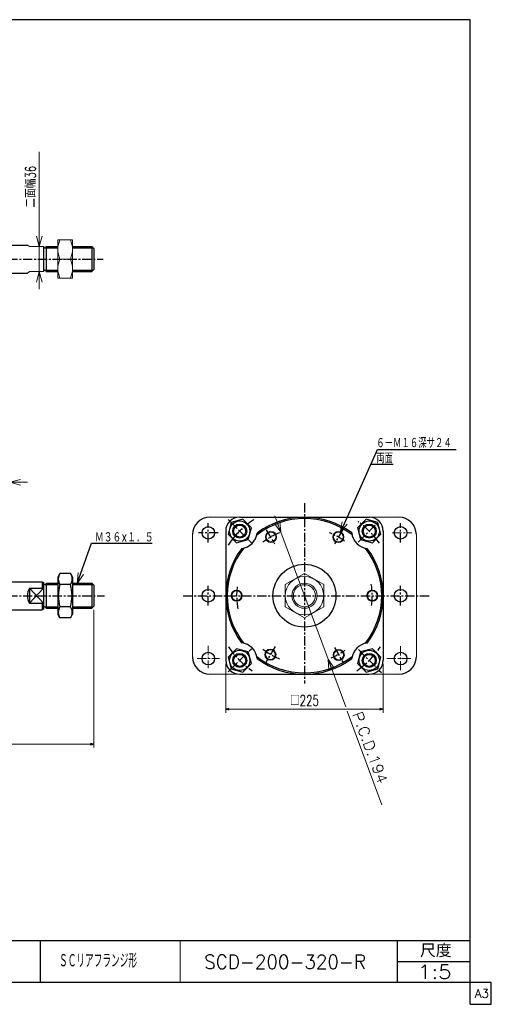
# Model space of a CAD drawing. Header units: millimetres. Extents: x -985 to 985, y -705 to 705.
# Tile 2 of 2: x 311 to 985, y -705 to 705. Entities that reach past the tile are written whole.
import ezdxf
from ezdxf.enums import TextEntityAlignment as Align

# ---------------------------------------------------------------- set-up
doc = ezdxf.new("R2010")
doc.units = ezdxf.units.MM
doc.header["$LTSCALE"] = 0.416667
doc.linetypes.add('CENTER', pattern=[50.8, 31.75, -6.35, 6.35, -6.35])
doc.layers.add('Layer0016', color=7, linetype='Continuous')
doc.layers.add('ZUWAKU', color=7, linetype='Continuous')
doc.styles.add('dcStyle0', font='txt.shx', dxfattribs={"width": 0.714286, "bigfont": 'bigfont'})
doc.dimstyles.new('DaDimRotatedStyle', dxfattribs={"dimtxt": 15, "dimasz": 5.000003, "dimexe": 5, "dimexo": 1.666667, "dimgap": 5, "dimtad": 3, "dimdsep": 46, "dimtxsty": 'dcStyle0', "dimblk1": 'OPEN30', "dimblk2": 'OPEN30', "dimsah": 1, "dimcen": 0.09, "dimclrd": 4, "dimclre": 4, "dimclrt": 4, "dimadec": 0, "dimazin": 2, "dimtfac": 1, "dimtdec": 4, "dimtmove": 0, "dimatfit": 0, "dimfxl": 1, "dimarcsym": 0})

# ---------------------------------------------------------------- blocks, each defined once
blk = doc.blocks.new('DC_GROUP_Φ200_1')
at = {"color": 4, "linetype": 'Continuous', "lineweight": 18}
for p, q in [((392.7, -102.2), (394, -86.8)), ((392.7, -102.2), (397.8, -88.1)), ((401.6, -89.5), (392.7, -102.2))]:
    blk.add_line(p, q, dxfattribs=at)
blk = doc.blocks.new('DC_GROUP_Φ200_2')
at = {"color": 4, "linetype": 'Continuous', "lineweight": 18}
for p, q in [((769.1, -29.4), (771.6, -14.1)), ((769.1, -29.4), (775.3, -15.7)), ((778.9, -17.4), (769.1, -29.4))]:
    blk.add_line(p, q, dxfattribs=at)
blk = doc.blocks.new('DC_GROUP_Φ200_7')
at = {"color": 4, "linetype": 'Continuous', "lineweight": 25}
for p, q in [((368.1, -88.1), (365.1, -93.4)), ((365.1, -93.4), (365.1, -146.4)), ((383.1, -88.1), (368.1, -88.1)), ((383.1, -88.1), (386.1, -93.4)), ((386.1, -93.4), (386.1, -146.4)), ((383.1, -104), (368.1, -104)), ((383.1, -135.8), (368.1, -135.8)), ((368.1, -151.6), (365.1, -146.4)), ((383.1, -151.6), (368.1, -151.6)), ((383.1, -151.6), (386.1, -146.4))]:
    blk.add_line(p, q, dxfattribs=at)
for centre, radius, start, end in [((379.8, -96.1), 14.1, 145.6111, 214.3889), ((371.5, -96.1), 14.1, 325.6111, 34.3889), ((418.2, -119.9), 52.5, 162.4111, 197.5889), ((333, -119.9), 52.5, 342.4111, 17.5889), ((379.8, -143.7), 14.1, 145.6111, 214.3889), ((371.5, -143.7), 14.1, 325.6111, 34.3889)]:
    blk.add_arc(centre, radius, start, end, dxfattribs=at)
blk = doc.blocks.new('DC_GROUP_Φ200_15')
at = {"color": 4, "linetype": 'Continuous', "lineweight": 18}
for p, q in [((338.6, 380.2), (334.6, 395.2)), ((342.7, 395.2), (338.6, 380.2)), ((338.6, 380.2), (338.6, 395.2))]:
    blk.add_line(p, q, dxfattribs=at)
blk = doc.blocks.new('DC_GROUP_Φ200_16')
at = {"color": 4, "linetype": 'Continuous', "lineweight": 18}
for p, q in [((334.6, 329.2), (338.6, 344.2)), ((338.6, 344.2), (342.7, 329.2)), ((338.6, 344.2), (338.6, 329.2))]:
    blk.add_line(p, q, dxfattribs=at)
blk = doc.blocks.new('DC_GROUP_Φ200_14')
at = {"color": 4, "linetype": 'Continuous', "lineweight": 13}
for p, q in [((338.6, 515.8), (338.6, 380.2)), ((338.6, 344.2), (338.6, 380.2)), ((338.6, 319.2), (338.6, 344.2))]:
    blk.add_line(p, q, dxfattribs=at)
at = {"linetype": 'Continuous'}
for name in ['DC_GROUP_Φ200_15', 'DC_GROUP_Φ200_16']:
    blk.add_blockref(name, (0, 0), dxfattribs=at)
at = {"color": 4, "style": 'dcStyle0', "width": 0.714286}
blk.add_text('二面幅36', height=15, rotation=90, dxfattribs=at).set_placement((333.6, 435.8), (333.6, 495.8), align=Align.FIT)
blk = doc.blocks.new('DC_GROUP_Φ200_17')
at = {"color": 4, "linetype": 'Continuous', "lineweight": 13}
for p, q in [((386.1, 389.7), (365.1, 389.7)), ((365.1, 389.7), (365.1, 334.7)), ((386.1, 334.7), (386.1, 389.7)), ((368.1, 362.2), (383.1, 362.2)), ((365.1, 334.7), (386.1, 334.7))]:
    blk.add_line(p, q, dxfattribs=at)
for centre, start, end in [((397.7, 376), 155.068, 204.932), ((353.5, 376), 335.068, 24.932), ((397.7, 348.5), 155.068, 204.932), ((353.5, 348.5), 335.068, 24.932)]:
    blk.add_arc(centre, 32.6, start, end, dxfattribs=at)
blk = doc.blocks.new('DC_GROUP_Φ200_22')
at = {"color": 4, "linetype": 'Continuous', "lineweight": 18}
for p, q in [((296.5, 42.6), (311.5, 46.6)), ((311.5, 38.6), (296.5, 42.6)), ((296.5, 42.6), (311.5, 42.6))]:
    blk.add_line(p, q, dxfattribs=at)
blk = doc.blocks.new('DC_GROUP_Φ200_23')
at = {"color": 4, "linetype": 'Continuous', "lineweight": 18}
for p, q in [((257.5, 46.6), (272.5, 42.6)), ((272.5, 42.6), (257.5, 38.6)), ((272.5, 42.6), (257.5, 42.6))]:
    blk.add_line(p, q, dxfattribs=at)
blk = doc.blocks.new('DC_GROUP_Φ200_21')
at = {"color": 4, "linetype": 'Continuous', "lineweight": 13}
for p, q in [((247.5, 42.6), (272.5, 42.6)), ((272.5, 4.1), (272.5, 47.6)), ((272.5, 42.6), (296.5, 42.6)), ((296.5, -4.4), (296.5, 47.6)), ((321.5, 42.6), (296.5, 42.6))]:
    blk.add_line(p, q, dxfattribs=at)
at = {"linetype": 'Continuous'}
for name in ['DC_GROUP_Φ200_23', 'DC_GROUP_Φ200_22']:
    blk.add_blockref(name, (0, 0), dxfattribs=at)
at = {"color": 4, "style": 'dcStyle0', "width": 0.8}
blk.add_text('24', height=15, dxfattribs=at).set_placement((272.5, 47.6), (296.5, 47.6), align=Align.FIT)
blk = doc.blocks.new('DC_GROUP_Φ200_24')
at = {"color": 4, "linetype": 'Continuous', "lineweight": 25}
for p, q in [((629.7, -10.5), (612.9, -15)), ((641.9, -22.8), (629.7, -10.5)), ((612.9, -15), (608.5, -31.7)), ((637.4, -39.5), (641.9, -22.8)), ((608.5, -31.7), (620.7, -44)), ((620.7, -44), (637.4, -39.5))]:
    blk.add_line(p, q, dxfattribs=at)
for radius in [14.5, 10, 8.65]:
    blk.add_circle((625.2, -27.3), radius, dxfattribs=at)
blk = doc.blocks.new('DC_GROUP_Φ200_25')
at = {"color": 4, "linetype": 'Continuous', "lineweight": 25}
for p, q in [((814.9, -195.8), (798.2, -200.3)), ((827.2, -208), (814.9, -195.8)), ((798.2, -200.3), (793.7, -217)), ((822.7, -224.8), (827.2, -208)), ((793.7, -217), (806, -229.3)), ((806, -229.3), (822.7, -224.8))]:
    blk.add_line(p, q, dxfattribs=at)
for radius in [14.5, 10, 8.65]:
    blk.add_circle((810.5, -212.5), radius, dxfattribs=at)
blk = doc.blocks.new('DC_GROUP_Φ200_26')
at = {"color": 4, "linetype": 'Continuous', "lineweight": 25}
for p, q in [((806, -10.5), (793.7, -22.8)), ((822.7, -15), (806, -10.5)), ((793.7, -22.8), (798.2, -39.5)), ((827.2, -31.7), (822.7, -15)), ((798.2, -39.5), (814.9, -44)), ((814.9, -44), (827.2, -31.7))]:
    blk.add_line(p, q, dxfattribs=at)
for radius in [14.5, 10, 8.65]:
    blk.add_circle((810.5, -27.3), radius, dxfattribs=at)
blk = doc.blocks.new('DC_GROUP_Φ200_27')
at = {"color": 4, "linetype": 'Continuous', "lineweight": 25}
for p, q in [((620.7, -195.8), (608.5, -208)), ((637.4, -200.3), (620.7, -195.8)), ((608.5, -208), (612.9, -224.8)), ((641.9, -217), (637.4, -200.3)), ((612.9, -224.8), (629.7, -229.3)), ((629.7, -229.3), (641.9, -217))]:
    blk.add_line(p, q, dxfattribs=at)
for radius in [14.5, 10, 8.65]:
    blk.add_circle((625.2, -212.5), radius, dxfattribs=at)
blk = doc.blocks.new('DC_GROUP_Φ200_28')
at = {"color": 4, "linetype": 'Continuous', "lineweight": 13}
for p, q in [((717.8, -88.1), (690.3, -104)), ((745.3, -104), (717.8, -88.1)), ((690.3, -104), (690.3, -135.8)), ((745.3, -135.8), (745.3, -104)), ((690.3, -135.8), (717.8, -151.6)), ((717.8, -151.6), (745.3, -135.8))]:
    blk.add_line(p, q, dxfattribs=at)
for radius in [27.5, 18, 15.8]:
    blk.add_circle((717.8, -119.9), radius, dxfattribs=at)
blk = doc.blocks.new('DC_GROUP_Φ200_30')
at = {"color": 4, "linetype": 'Continuous', "lineweight": 18}
for p, q in [((682.7, -13.5), (684.1, -28.9)), ((684.1, -28.9), (675.2, -16.3)), ((684.1, -28.9), (678.9, -14.9))]:
    blk.add_line(p, q, dxfattribs=at)
blk = doc.blocks.new('DC_GROUP_Φ200_31')
at = {"color": 4, "linetype": 'Continuous', "lineweight": 18}
for p, q in [((752.9, -226.3), (751.5, -210.9)), ((751.5, -210.9), (760.5, -223.5)), ((751.5, -210.9), (756.7, -224.9))]:
    blk.add_line(p, q, dxfattribs=at)
blk = doc.blocks.new('DC_GROUP_Φ200_29')
at = {"color": 4, "linetype": 'Continuous', "lineweight": 13}
for p, q in [((675.5, -5.5), (684.1, -28.9)), ((684.1, -28.9), (751.5, -210.9)), ((776.8, -279.2), (751.5, -210.9)), ((828.7, -419.4), (779.1, -285.3))]:
    blk.add_line(p, q, dxfattribs=at)
at = {"linetype": 'Continuous'}
for name in ['DC_GROUP_Φ200_30', 'DC_GROUP_Φ200_31']:
    blk.add_blockref(name, (0, 0), dxfattribs=at)
at = {"color": 4, "style": 'dcStyle0', "width": 0.8}
blk.add_text('P.C.D.194', height=15, rotation=-69.6802, dxfattribs=at).set_placement((785.9, -289.4), (823.4, -390.6), align=Align.FIT)
blk = doc.blocks.new('DC_GROUP_Φ200_32')
at = {"color": 4, "linetype": 'Continuous', "lineweight": 13}
for radius in [8, 6.92]:
    blk.add_circle((669.9, -35.6), radius, dxfattribs=at)
blk = doc.blocks.new('DC_GROUP_Φ200_33')
at = {"color": 4, "linetype": 'Continuous', "lineweight": 13}
for radius in [8, 6.92]:
    blk.add_circle((620.8, -119.9), radius, dxfattribs=at)
blk = doc.blocks.new('DC_GROUP_Φ200_34')
at = {"color": 4, "linetype": 'Continuous', "lineweight": 13}
for radius in [8, 6.92]:
    blk.add_circle((766.3, -35.9), radius, dxfattribs=at)
blk = doc.blocks.new('DC_GROUP_Φ200_35')
at = {"color": 4, "linetype": 'Continuous', "lineweight": 13}
for radius in [8, 6.92]:
    blk.add_circle((814.8, -119.9), radius, dxfattribs=at)
blk = doc.blocks.new('DC_GROUP_Φ200_36')
at = {"color": 4, "linetype": 'Continuous', "lineweight": 13}
for radius in [8, 6.92]:
    blk.add_circle((766.9, -204.9), radius, dxfattribs=at)
blk = doc.blocks.new('DC_GROUP_Φ200_37')
at = {"color": 4, "linetype": 'Continuous', "lineweight": 13}
for radius in [8, 6.92]:
    blk.add_circle((669.2, -204.2), radius, dxfattribs=at)
blk = doc.blocks.new('_OPEN30')
at = {"color": 0, "linetype": 'ByBlock', "lineweight": -2}
for p, q in [((-1, 0.267949), (0, 0)), ((0, 0), (-1, -0.267949)), ((0, 0), (-1, 0))]:
    blk.add_line(p, q, dxfattribs=at)
blk = doc.blocks.new('*D46')
at = {"color": 4, "linetype": 'Continuous', "lineweight": 13}
for p, q in [((605.3, -217.4), (605.3, -287.4)), ((830.3, -217.4), (830.3, -287.4)), ((605.3, -282.4), (830.3, -282.4))]:
    blk.add_line(p, q, dxfattribs=at)
at = {"color": 4, "xscale": 5.000004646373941, "yscale": 4.999982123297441}
for p, rotation in [((605.3, -282.4), 180), ((830.3, -282.4), 360)]:
    blk.add_blockref('_OPEN30', p, dxfattribs=dict(at, rotation=rotation))
at = {"color": 4, "insert": (717.8, -277.4), "char_height": 15, "width": 75, "attachment_point": 8, "style": 'dcStyle0'}
blk.add_mtext('\\T1.00;□225', dxfattribs=at)
blk = doc.blocks.new('*D53')
at = {"color": 4, "linetype": 'Continuous', "lineweight": 13}
for p, q in [((416.5, -139.9), (416.5, -337.4)), ((-340.5, -237.4), (-340.5, -337.4)), ((-340.5, -332.4), (416.5, -332.4))]:
    blk.add_line(p, q, dxfattribs=at)
at = {"color": 4, "xscale": 5.000004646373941, "yscale": 4.999982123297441}
for p, rotation in [((-340.5, -332.4), 180), ((416.5, -332.4), 360)]:
    blk.add_blockref('_OPEN30', p, dxfattribs=dict(at, rotation=rotation))
at = {"color": 4, "insert": (38, -327.4), "char_height": 15, "width": 32.812, "attachment_point": 8, "style": 'dcStyle0'}
blk.add_mtext('\\T1.00;B', dxfattribs=at)

msp = doc.modelspace()

# ---------------------------------------------------------------- linework, layer by layer
at = {"color": 4, "linetype": 'Continuous', "lineweight": 25}
for p, q in [((299.537, 382.228), (321.497, 382.228)), ((344.537, 380.339), (344.537, 344.228)), ((348.537, 380.228), (365.116, 380.228)), ((348.537, 380.228), (348.537, 344.228)), ((348.537, 378.228), (365.116, 378.228)), ((386.116, 380.228), (413.537, 380.228)), ((386.116, 378.228), (415.537, 378.228)), ((416.537, 377.228), (413.537, 380.228)), ((413.537, 380.228), (413.537, 344.228)), ((416.537, 377.228), (416.537, 347.228)), ((299.537, 342.228), (321.497, 342.228)), ((348.537, 346.228), (365.116, 346.228)), ((348.537, 344.228), (365.116, 344.228)), ((386.116, 346.228), (415.537, 346.228)), ((386.116, 344.228), (413.537, 344.228)), ((416.537, 347.228), (413.537, 344.228)), ((769.129, -29.42), (822.286, 89.457)), ((822.286, 89.457), (934.948, 89.457)), ((812.919, 68.51), (844.757, 68.51)), ((625.189, -7.393), (810.32, -7.393)), ((605.32, -27.262), (605.32, -212.393)), ((830.32, -27.393), (830.32, -212.393)), ((392.707, -102.235), (413.315, -44.803)), ((413.315, -44.803), (500.242, -44.803)), ((299.537, -99.893), (342.537, -99.893)), ((324.537, -109.293), (324.537, -130.493)), ((324.537, -109.293), (344.537, -109.293)), ((324.537, -109.293), (344.537, -130.493)), ((344.537, -109.293), (324.537, -130.493)), ((342.537, -99.893), (342.537, -109.293)), ((342.537, -99.893), (344.537, -100.826)), ((344.537, -100.826), (344.537, -138.961)), ((344.537, -101.783), (344.537, -138.961)), ((348.537, -101.893), (365.116, -101.893)), ((348.537, -101.893), (348.537, -137.893)), ((348.537, -103.893), (365.116, -103.893)), ((386.116, -101.893), (413.537, -101.893)), ((386.116, -103.893), (415.537, -103.893)), ((416.537, -104.893), (413.537, -101.893)), ((413.537, -101.893), (413.537, -137.893)), ((416.537, -104.893), (416.537, -134.893)), ((299.537, -139.893), (342.537, -139.893)), ((324.537, -130.493), (344.537, -130.493)), ((342.537, -130.493), (342.537, -139.893)), ((344.537, -138.961), (342.537, -139.893)), ((348.537, -135.893), (365.116, -135.893)), ((348.537, -137.893), (365.116, -137.893)), ((386.116, -135.893), (415.537, -135.893)), ((386.116, -137.893), (413.537, -137.893)), ((416.537, -134.893), (413.537, -137.893)), ((625.32, -232.393), (810.32, -232.393))]:
    msp.add_line(p, q, dxfattribs=at)
at = {"color": 4, "linetype": 'Continuous', "lineweight": 13}
for p, q in [((321.497, 382.228), (324.537, 380.228)), ((324.537, 380.228), (344.537, 380.228)), ((365.116, 380.228), (365.116, 344.228)), ((324.537, 344.228), (321.497, 342.228)), ((324.537, 344.228), (344.537, 344.228)), ((582.82, -7.393), (852.82, -7.393)), ((557.82, -32.393), (557.82, -207.393)), ((877.82, -207.393), (877.82, -32.393)), ((582.82, -232.393), (852.82, -232.393))]:
    msp.add_line(p, q, dxfattribs=at)
at = {"color": 4, "linetype": 'CENTER', "lineweight": 25}
for p, q in [((-361.953, 362.228), (429.727, 362.228)), ((717.82, 12.591), (717.82, -245.782)), ((608.54, -10.613), (642.793, -44.866)), ((794.739, -42.974), (825.225, -12.489)), ((663.266, -25.403), (674.87, -45.502)), ((773.07, -24.198), (760.584, -45.824)), ((-361.953, -119.893), (431.776, -119.893)), ((544.347, -119.893), (896.937, -119.893)), ((608.928, -228.786), (641.96, -195.754)), ((675.736, -192.785), (662.57, -215.589)), ((760.688, -194.143), (773.07, -215.589)), ((794.894, -196.967), (827.86, -229.933))]:
    msp.add_line(p, q, dxfattribs=at)
at = {"color": 4, "linetype": 'CENTER', "lineweight": 13}
for p, q in [((843.487, -29.893), (871.526, -29.893)), ((580.32, -191.603), (580.32, -223.551)), ((855.32, -192.283), (855.32, -226.949)), ((564.37, -209.893), (596.233, -209.893)), ((835.5, -209.893), (871.526, -209.893))]:
    msp.add_line(p, q, dxfattribs=at)
at = {"color": 4, "linetype": 'Continuous', "lineweight": 25}
msp.add_circle((717.82, -119.893), 45, dxfattribs=at)
for centre, radius, start, end in [((346.537, 380.228), 2, 176.195233, 0), ((346.537, 344.228), 2, 0, 180), ((625.189, -27.262), 20, 90, 180), ((717.82, -119.893), 110.5, 51.948087, 128.181732), ((717.82, -119.893), 112.5, 53.043616, 127.057453), ((810.32, -27.393), 20, 0, 90), ((625.189, -27.262), 25, 276.551551, 353.448449), ((810.32, -27.393), 25, 185.974146, 264.025854), ((717.82, -119.893), 112.5, 142.942547, 216.956384), ((717.82, -119.893), 110.5, 141.818268, 218.051913), ((717.82, -119.893), 110.5, 321.818268, 38.051913), ((717.82, -119.893), 112.5, 322.942547, 36.956384), ((341.497, -119.893), 20, 147.994545, 212.005455), ((346.537, -101.893), 2, 176.195233, 0), ((346.537, -137.893), 2, 0, 180), ((625.32, -212.393), 25, 5.974146, 84.025854), ((810.451, -212.524), 25, 96.551551, 173.448449), ((717.82, -119.893), 110.5, 231.948087, 308.181732), ((717.82, -119.893), 112.5, 233.043616, 307.057453), ((625.32, -212.393), 20, 180, 270), ((810.32, -212.393), 20, 270, 0)]:
    msp.add_arc(centre, radius, start, end, dxfattribs=at)
at = {"color": 4, "linetype": 'CENTER', "lineweight": 25}
for radius, start, end in [(131, 123.455708, 146.372638), (131, 35.085664, 54.174901), (97, 111.490368, 127.76944), (97, 53.655619, 68.233265), (97, 172.54003, 191.036706), (97, 351.559413, 9.928167), (131, 214.072543, 235.205011), (97, 232.166975, 248.363148), (131, 304.858897, 326.057435), (97, 293.065272, 306.606314)]:
    msp.add_arc((717.82, -119.893), radius, start, end, dxfattribs=at)
at = {"layer": 'Layer0016', "color": 4, "linetype": 'CENTER', "lineweight": 25}
for p, q in [((580.32, -43.893), (580.32, -15.893)), ((855.32, -43.893), (855.32, -15.893)), ((594.32, -29.893), (566.32, -29.893)), ((580.32, -133.893), (580.32, -105.893)), ((855.32, -133.893), (855.32, -105.893))]:
    msp.add_line(p, q, dxfattribs=at)
at = {"layer": 'Layer0016', "color": 4, "linetype": 'Continuous', "lineweight": 25}
for centre in [(580.32, -29.893), (855.32, -29.893), (580.32, -119.893), (855.32, -119.893), (580.32, -209.893), (855.32, -209.893)]:
    msp.add_circle(centre, 9, dxfattribs=at)
for centre, start, end in [((582.82, -32.393), 90, 180), ((852.82, -32.393), 0, 90), ((582.82, -207.393), 180, 270), ((852.82, -207.393), 270, 0)]:
    msp.add_arc(centre, 25, start, end, dxfattribs=at)
at = {"layer": 'ZUWAKU', "color": 5, "linetype": 'Continuous', "lineweight": 25}
for p, q in [((955, 705), (-985, 705)), ((955, -705), (955, 705)), ((985, -673.75), (-985, -673.75)), ((985, -705), (985, -673.75)), ((955, -705), (985, -705))]:
    msp.add_line(p, q, dxfattribs=at)
at = {"layer": 'ZUWAKU', "color": 4, "linetype": 'Continuous', "lineweight": 25}
for p, q in [((0, -613.75), (955, -613.75)), ((340, -613.75), (340, -673.75)), ((850.675, -673.75), (850.675, -613.75)), ((850.675, -643.75), (955, -643.75))]:
    msp.add_line(p, q, dxfattribs=at)
at = {"layer": 'ZUWAKU', "color": 4, "linetype": 'Continuous', "lineweight": 13}
msp.add_line((540, -613.75), (540, -673.75), dxfattribs=at)

# ---------------------------------------------------------------- block references
at = {"linetype": 'Continuous'}
for name in ['DC_GROUP_Φ200_14', 'DC_GROUP_Φ200_17', 'DC_GROUP_Φ200_21', 'DC_GROUP_Φ200_24', 'DC_GROUP_Φ200_29', 'DC_GROUP_Φ200_2', 'DC_GROUP_Φ200_26', 'DC_GROUP_Φ200_32', 'DC_GROUP_Φ200_34', 'DC_GROUP_Φ200_7', 'DC_GROUP_Φ200_1', 'DC_GROUP_Φ200_28', 'DC_GROUP_Φ200_33', 'DC_GROUP_Φ200_35', 'DC_GROUP_Φ200_27', 'DC_GROUP_Φ200_37', 'DC_GROUP_Φ200_36', 'DC_GROUP_Φ200_25']:
    msp.add_blockref(name, (0, 0), dxfattribs=at)

# ---------------------------------------------------------------- texts
at = {"color": 4, "style": 'dcStyle0'}
for s, height, width, p, p2 in [('６－Ｍ１６深サ２４', 15, 0.666667, (820.498, 91.405), (928.498, 91.405)), ('両面', 15, 0.666667, (820.498, 69.71), (844.498, 69.71)), ('Ｍ３６×１．５', 15, 0.666667, (418.115, -43.603), (502.115, -43.603)), ('ＳＣリアフランジ形', 20, 0.516667, (366.808, -652.502), (478.408, -652.502)), ('SCD-200-320-R', 20, 0.89, (574.418, -653.974), (805.818, -653.974)), ('1:5', 20, 0.8, (880.082, -668.702), (928.082, -668.702))]:
    msp.add_text(s, height=height, dxfattribs=dict(at, width=width)).set_placement(p, p2, align=Align.FIT)
at = {"layer": 'ZUWAKU', "color": 4, "style": 'dcStyle0', "width": 0.991667}
msp.add_text('尺度', height=19, dxfattribs=at).set_placement((883.075, -637.65), (928.295, -637.65), align=Align.FIT)
at = {"layer": 'ZUWAKU', "color": 7, "style": 'dcStyle0', "width": 0.8}
msp.add_text('A3', height=12.5, dxfattribs=at).set_placement((961.537, -695.625), (981.537, -695.625), align=Align.FIT)

# ---------------------------------------------------------------- dimensions: what is measured, and where the dimension line sits
at = {"linetype": 'Continuous', "lineweight": 13}
for base, p1, p2, text, picture, middle in [((416.537, -332.393), (-340.463, -235.727), (416.537, -138.227), 'B', '*D53', (38.037, -332.393)), ((830.32, -282.393), (605.32, -215.727), (830.32, -215.727), '□<>', '*D46', (717.82, -282.393))]:
    dim = msp.add_linear_dim(base=base, p1=p1, p2=p2, text=text, dimstyle='DaDimRotatedStyle', override={"dimtxt": 15, "dimasz": 5.000003, "dimexe": 5, "dimexo": 1.666667, "dimgap": 5, "dimtad": 3, "dimtih": 0, "dimtoh": 0, "dimdec": 2, "dimzin": 8, "dimtxsty": 'dcStyle0', "dimblk1": 'OPEN30', "dimblk2": 'OPEN30', "dimsah": 1, "dimclrd": 4, "dimclre": 4, "dimclrt": 4, "dimazin": 2, "dimtofl": 1, "dimatfit": 0, "dimtolj": 0, "dimtzin": 8}, dxfattribs=at)
    dim.commit()
    dim.dimension.update_dxf_attribs({"geometry": picture, "text_midpoint": middle})

doc.saveas('drawing.dxf')
